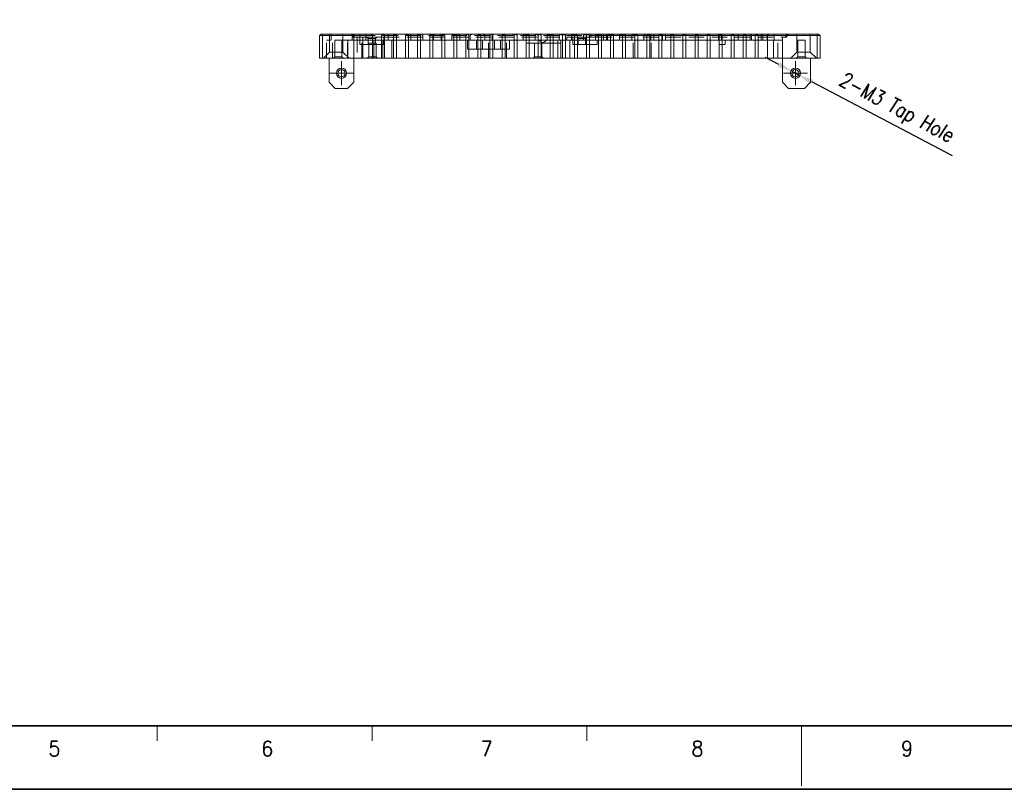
# Model space of a CAD drawing. Header units: millimetres. Extents: x 4065 to 8083, y -652 to 5416.
# Tile 194 of 256: x 4481 to 4808, y 4565 to 4820. Entities that reach past the tile are written whole.
import ezdxf
from ezdxf.enums import TextEntityAlignment as Align

# ---------------------------------------------------------------- set-up
doc = ezdxf.new("R2010")
doc.units = ezdxf.units.MM
doc.header["$LTSCALE"] = 0.8
doc.header["$PDMODE"] = 3
doc.header["$PDSIZE"] = 0.3125
doc.linetypes.add('CENTER', pattern=[50.8, 31.75, -6.35, 6.35, -6.35])
doc.linetypes.add('HIDDEN', pattern=[9.525, 6.35, -3.175])
doc.layers.get('0').update_dxf_attribs({"linetype": 'CONTINUOUS', "lineweight": 0})
doc.layers.get('Defpoints').update_dxf_attribs({"linetype": 'CONTINUOUS', "lineweight": 0})
for name, color, linetype, lineweight in [('1', 2, 'CENTER', 0), ('2', 3, 'CONTINUOUS', 0), ('3', 5, 'HIDDEN', 0)]:
    doc.layers.add(name, color=color, linetype=linetype, lineweight=lineweight)
doc.styles.get("Standard").update_dxf_attribs({"font": 'romans.shx', "width": 0.8, "oblique": 5, "bigfont": 'whgtxt.shx'})
doc.dimstyles.get("Standard").update_dxf_attribs({"dimtxt": 2.5, "dimasz": 2.5, "dimexe": 0.8, "dimexo": 0.8, "dimgap": 0.8, "dimtad": 1, "dimdsep": 46, "dimtxsty": 'Standard', "dimcen": 0, "dimclrd": 3, "dimclre": 3, "dimclrt": 3, "dimazin": 0, "dimtp": 0.001, "dimtm": 0.001, "dimtfac": 1, "dimtmove": 0, "dimatfit": 3, "dimfxl": 0, "dimtolj": 1, "dimarcsym": 0})

# ---------------------------------------------------------------- blocks, each defined once
blk = doc.blocks.new('*D1022')
at = {"layer": '2', "color": 3, "lineweight": -2}
for p, q in [((4733.13, 4805.2), (4728.7, 4807.53)), ((4737.55, 4802.87), (4739.68, 4801.76)), ((4790.67, 4774.92), (4744.1, 4799.43))]:
    blk.add_line(p, q, dxfattribs=at)
at = {"layer": '2', "color": 3}
for points in [[(4733.52, 4805.94), (4732.74, 4804.46), (4737.55, 4802.87)], [(4744.49, 4800.16), (4743.71, 4798.69), (4739.68, 4801.76)]]:
    blk.add_solid(points, dxfattribs=at)
at = {"layer": 'Defpoints', "color": 0}
for p in [(4737.55, 4802.87), (4739.68, 4801.76)]:
    blk.add_point(p, dxfattribs=at)
at = {"layer": '2', "color": 3, "insert": (4771.89, 4790.37), "char_height": 5, "attachment_point": 5, "rotation": 332.2398}
blk.add_mtext('\\A1;2-M3 Tap Hole', dxfattribs=at)

msp = doc.modelspace()

# ---------------------------------------------------------------- linework, layer by layer
for p, q in [((4581.314, 4815.314), (4580.814, 4814.814)), ((4580.814, 4814.814), (4580.814, 4807.314)), ((4580.814, 4814.814), (4594.114, 4814.814)), ((4581.314, 4815.314), (4746.314, 4815.314)), ((4581.814, 4815.314), (4581.814, 4807.314)), ((4594.114, 4815.314), (4594.114, 4814.314)), ((4594.114, 4814.314), (4602.114, 4814.314)), ((4596.114, 4815.314), (4596.114, 4814.314)), ((4602.114, 4811.814), (4602.114, 4814.314)), ((4662.814, 4814.314), (4662.814, 4813.314)), ((4662.814, 4814.314), (4672.814, 4814.314)), ((4664.814, 4811.814), (4664.814, 4814.314)), ((4670.814, 4815.314), (4670.814, 4814.314)), ((4672.814, 4815.314), (4672.814, 4814.314)), ((4672.814, 4814.814), (4746.814, 4814.814)), ((4745.814, 4815.314), (4745.814, 4807.314)), ((4746.314, 4815.314), (4746.814, 4814.814)), ((4746.814, 4814.814), (4746.814, 4807.314)), ((4592.114, 4799.314), (4592.114, 4813.314)), ((4734.314, 4813.314), (4592.114, 4813.314)), ((4592.144, 4813.314), (4592.144, 4807.314)), ((4594.114, 4813.314), (4594.114, 4811.814)), ((4602.114, 4811.814), (4594.114, 4811.814)), ((4595.114, 4811.814), (4595.114, 4807.314)), ((4598.814, 4807.314), (4598.814, 4811.814)), ((4601.814, 4807.314), (4601.814, 4811.814)), ((4604.814, 4807.314), (4604.814, 4813.314)), ((4629.814, 4813.314), (4629.814, 4810.314)), ((4643.814, 4810.314), (4629.814, 4810.314)), ((4632.814, 4813.314), (4632.814, 4810.314)), ((4640.814, 4813.314), (4640.814, 4810.314)), ((4640.814, 4813.314), (4640.814, 4810.314)), ((4643.814, 4810.314), (4643.814, 4813.314)), ((4646.314, 4813.314), (4646.314, 4807.314)), ((4649.314, 4813.314), (4649.314, 4807.314)), ((4649.314, 4812.314), (4660.814, 4812.314)), ((4650.314, 4813.314), (4650.314, 4807.314)), ((4659.814, 4807.314), (4659.814, 4813.314)), ((4660.814, 4807.314), (4660.814, 4813.314)), ((4663.814, 4807.314), (4663.814, 4813.314)), ((4672.814, 4811.814), (4664.814, 4811.814)), ((4672.814, 4813.314), (4672.814, 4811.814)), ((4713.314, 4813.314), (4713.314, 4811.814)), ((4715.314, 4811.814), (4713.314, 4811.814)), ((4715.314, 4813.314), (4715.314, 4811.814)), ((4731.314, 4807.314), (4731.314, 4813.314)), ((4734.314, 4799.314), (4734.314, 4813.314)), ((4580.814, 4807.314), (4746.814, 4807.314)), ((4584.014, 4807.314), (4584.014, 4799.314)), ((4743.614, 4807.314), (4743.614, 4799.314)), ((4584.014, 4799.314), (4586.014, 4797.314)), ((4590.114, 4797.314), (4586.014, 4797.314)), ((4590.114, 4797.314), (4592.114, 4799.314)), ((4734.314, 4799.314), (4736.314, 4797.314)), ((4741.614, 4797.314), (4736.314, 4797.314)), ((4741.614, 4797.314), (4743.614, 4799.314))]:
    msp.add_line(p, q)
at = {"color": 7, "linetype": 'Continuous', "lineweight": 35}
msp.add_line((4170.872, 4585.783), (5310.399, 4585.783), dxfattribs=at)
at = {"color": 7, "linetype": 'Continuous'}
for p, q in [((4526.974, 4580.802), (4526.974, 4585.783)), ((4598.194, 4580.802), (4598.194, 4585.783)), ((4669.415, 4580.802), (4669.415, 4585.783)), ((4740.635, 4565.861), (4740.635, 4585.783)), ((4761.75, 4585.783), (4975.412, 4585.783)), ((4761.75, 4585.783), (4975.412, 4585.783))]:
    msp.add_line(p, q, dxfattribs=at)
at = {"color": 7, "linetype": 'Continuous', "lineweight": 35}
msp.add_lwpolyline([(5332.145, 5404.717), (4144.145, 5404.717), (4144.145, 4564.717), (5332.145, 4564.717)], close=True, dxfattribs=at)
for centre, radius in [((4588.064, 4802.314), 1.7), ((4738.614, 4802.314), 1.7), ((4588.064, 4802.314), 1.2), ((4738.614, 4802.314), 1.2)]:
    msp.add_circle(centre, radius)
for points, knots in [([(4654.814, 4812.315), (4654.677, 4812.426), (4654.41, 4812.644), (4654.081, 4812.905), (4653.831, 4813.09), (4653.667, 4813.202), (4653.528, 4813.28), (4653.438, 4813.314), (4653.4, 4813.314)], [0, 0, 0, 0, 0.3044291, 0.5928569, 0.7239541, 0.8401123, 0.9345018, 1, 1, 1, 1]), ([(4656.111, 4813.281), (4656.015, 4813.238), (4655.816, 4813.105), (4655.507, 4812.874), (4655.167, 4812.602), (4654.934, 4812.411), (4654.814, 4812.314)], [0, 0, 0, 0, 0.1939288, 0.4414643, 0.7152959, 1, 1, 1, 1])]:
    msp.add_open_spline(points, degree=3, knots=knots)
at = {"layer": '1'}
for p, q in [((4588.064, 4798.314), (4588.064, 4806.314)), ((4738.614, 4798.314), (4738.614, 4806.314)), ((4584.064, 4802.314), (4592.064, 4802.314)), ((4734.614, 4802.314), (4742.614, 4802.314))]:
    msp.add_line(p, q, dxfattribs=at)
at = {"layer": '3'}
for p, q in [((4584.064, 4815.314), (4584.064, 4809.314)), ((4584.064, 4809.314), (4584.064, 4815.314)), ((4584.064, 4815.314), (4588.564, 4815.314)), ((4584.114, 4815.314), (4584.114, 4813.314)), ((4584.614, 4815.314), (4584.614, 4813.314)), ((4588.564, 4815.314), (4588.564, 4809.314)), ((4588.564, 4809.314), (4588.564, 4815.314)), ((4591.832, 4814.797), (4591.314, 4815.314)), ((4591.614, 4815.314), (4591.614, 4813.314)), ((4592.185, 4814.797), (4591.668, 4815.314)), ((4591.814, 4814.814), (4591.814, 4814.314)), ((4591.814, 4814.314), (4594.114, 4814.314)), ((4592.114, 4813.314), (4592.114, 4815.314)), ((4592.314, 4814.814), (4592.314, 4814.314)), ((4593.314, 4814.314), (4593.314, 4807.314)), ((4594.114, 4814.814), (4672.814, 4814.814)), ((4594.114, 4814.314), (4594.114, 4813.314)), ((4594.814, 4807.314), (4594.814, 4814.314)), ((4595.114, 4814.314), (4595.114, 4811.814)), ((4596.114, 4814.314), (4596.114, 4813.314)), ((4596.914, 4813.814), (4596.414, 4814.314)), ((4596.914, 4813.814), (4596.914, 4811.814)), ((4596.914, 4811.814), (4596.914, 4813.814)), ((4599.314, 4813.814), (4596.914, 4813.814)), ((4597.814, 4815.314), (4598.314, 4814.814)), ((4598.314, 4814.814), (4598.314, 4807.314)), ((4598.314, 4807.314), (4598.314, 4814.814)), ((4599.814, 4814.314), (4599.314, 4813.814)), ((4599.314, 4813.814), (4599.314, 4811.814)), ((4599.314, 4811.814), (4599.314, 4813.814)), ((4601.814, 4815.314), (4601.314, 4814.814)), ((4601.314, 4814.814), (4601.314, 4807.314)), ((4601.314, 4807.314), (4601.314, 4814.814)), ((4601.814, 4815.314), (4602.314, 4814.814)), ((4602.114, 4814.314), (4662.814, 4814.314)), ((4602.314, 4814.814), (4602.314, 4807.314)), ((4602.314, 4807.314), (4602.314, 4814.814)), ((4603.564, 4815.314), (4603.564, 4813.314)), ((4611.064, 4815.314), (4603.564, 4815.314)), ((4605.814, 4815.314), (4605.314, 4814.814)), ((4605.314, 4814.814), (4605.314, 4807.314)), ((4605.314, 4807.314), (4605.314, 4814.814)), ((4605.814, 4815.314), (4606.314, 4814.814)), ((4606.314, 4814.814), (4606.314, 4807.314)), ((4606.314, 4807.314), (4606.314, 4814.814)), ((4609.814, 4815.314), (4609.314, 4814.814)), ((4609.314, 4814.814), (4609.314, 4807.314)), ((4609.314, 4807.314), (4609.314, 4814.814)), ((4609.814, 4815.314), (4610.314, 4814.814)), ((4610.314, 4814.814), (4610.314, 4807.314)), ((4610.314, 4807.314), (4610.314, 4814.814)), ((4611.064, 4815.314), (4611.064, 4813.314)), ((4613.814, 4815.314), (4613.314, 4814.814)), ((4613.314, 4814.814), (4613.314, 4807.314)), ((4613.314, 4807.314), (4613.314, 4814.814)), ((4613.814, 4815.314), (4614.314, 4814.814)), ((4614.314, 4814.814), (4614.314, 4807.314)), ((4614.314, 4807.314), (4614.314, 4814.814)), ((4614.564, 4815.314), (4615.064, 4814.814)), ((4615.064, 4814.814), (4615.064, 4813.314)), ((4615.064, 4813.314), (4615.064, 4814.814)), ((4617.814, 4815.314), (4617.314, 4814.814)), ((4617.314, 4814.814), (4617.314, 4807.314)), ((4617.314, 4807.314), (4617.314, 4814.814)), ((4617.814, 4815.314), (4618.314, 4814.814)), ((4618.314, 4814.814), (4618.314, 4807.314)), ((4618.314, 4807.314), (4618.314, 4814.814)), ((4619.064, 4815.314), (4618.564, 4814.814)), ((4618.564, 4814.814), (4618.564, 4813.314)), ((4618.564, 4813.314), (4618.564, 4814.814)), ((4620.664, 4815.314), (4621.164, 4814.814)), ((4621.164, 4814.814), (4621.164, 4813.314)), ((4621.164, 4813.314), (4621.164, 4814.814)), ((4621.814, 4815.314), (4621.314, 4814.814)), ((4621.314, 4814.814), (4621.314, 4807.314)), ((4621.314, 4807.314), (4621.314, 4814.814)), ((4621.814, 4815.314), (4622.314, 4814.814)), ((4622.314, 4814.814), (4622.314, 4807.314)), ((4622.314, 4807.314), (4622.314, 4814.814)), ((4625.164, 4815.314), (4624.664, 4814.814)), ((4624.664, 4814.814), (4624.664, 4813.314)), ((4624.664, 4813.314), (4624.664, 4814.814)), ((4625.814, 4815.314), (4625.314, 4814.814)), ((4625.314, 4814.814), (4625.314, 4807.314)), ((4625.314, 4807.314), (4625.314, 4814.814)), ((4625.814, 4815.314), (4626.314, 4814.814)), ((4626.314, 4814.814), (4626.314, 4807.314)), ((4626.314, 4807.314), (4626.314, 4814.814)), ((4626.764, 4815.314), (4627.264, 4814.814)), ((4627.264, 4814.814), (4627.264, 4813.314)), ((4627.264, 4813.314), (4627.264, 4814.814)), ((4629.814, 4815.314), (4629.314, 4814.814)), ((4629.314, 4814.814), (4629.314, 4807.314)), ((4629.314, 4807.314), (4629.314, 4814.814)), ((4629.814, 4815.314), (4630.314, 4814.814)), ((4630.314, 4814.814), (4630.314, 4807.314)), ((4630.314, 4807.314), (4630.314, 4814.814)), ((4631.264, 4815.314), (4630.764, 4814.814)), ((4630.764, 4814.814), (4630.764, 4813.314)), ((4630.764, 4813.314), (4630.764, 4814.814)), ((4633.814, 4815.314), (4633.314, 4814.814)), ((4633.314, 4814.814), (4633.314, 4807.314)), ((4633.314, 4807.314), (4633.314, 4814.814)), ((4633.814, 4815.314), (4634.314, 4814.814)), ((4634.314, 4814.814), (4634.314, 4807.314)), ((4634.314, 4807.314), (4634.314, 4814.814)), ((4635.564, 4814.814), (4635.064, 4815.314)), ((4635.564, 4814.814), (4635.564, 4813.314)), ((4635.564, 4813.314), (4635.564, 4814.814)), ((4636.814, 4807.314), (4636.814, 4814.314)), ((4637.814, 4815.314), (4637.314, 4814.814)), ((4637.314, 4814.814), (4637.314, 4807.314)), ((4637.314, 4807.314), (4637.314, 4814.814)), ((4637.814, 4815.314), (4638.314, 4814.814)), ((4638.064, 4814.814), (4638.564, 4815.314)), ((4638.064, 4814.814), (4638.064, 4813.314)), ((4638.064, 4813.314), (4638.064, 4814.814)), ((4638.314, 4814.814), (4638.314, 4807.314)), ((4638.314, 4807.314), (4638.314, 4814.814)), ((4641.814, 4815.314), (4641.314, 4814.814)), ((4641.314, 4814.814), (4641.314, 4807.314)), ((4641.314, 4807.314), (4641.314, 4814.814)), ((4641.814, 4815.314), (4642.314, 4814.814)), ((4642.314, 4814.814), (4642.314, 4807.314)), ((4642.314, 4807.314), (4642.314, 4814.814)), ((4642.814, 4807.314), (4642.814, 4814.314)), ((4644.814, 4815.314), (4645.314, 4814.814)), ((4645.814, 4815.314), (4645.314, 4814.814)), ((4645.314, 4814.814), (4645.314, 4807.314)), ((4645.314, 4807.314), (4645.314, 4814.814)), ((4645.814, 4815.314), (4646.314, 4814.814)), ((4646.314, 4814.814), (4646.314, 4813.314)), ((4646.314, 4807.314), (4646.314, 4814.814)), ((4648.814, 4815.314), (4648.314, 4814.814)), ((4648.314, 4814.814), (4648.314, 4813.314)), ((4648.314, 4813.314), (4648.314, 4814.814)), ((4648.814, 4815.314), (4649.314, 4814.814)), ((4649.814, 4815.314), (4649.314, 4814.814)), ((4649.314, 4814.814), (4649.314, 4813.314)), ((4649.314, 4807.314), (4649.314, 4814.814)), ((4649.814, 4815.314), (4650.314, 4814.814)), ((4650.314, 4814.814), (4650.314, 4813.314)), ((4650.314, 4807.314), (4650.314, 4814.814)), ((4652.814, 4815.314), (4652.314, 4814.814)), ((4652.314, 4814.814), (4652.314, 4813.314)), ((4652.314, 4813.314), (4652.314, 4814.814)), ((4652.814, 4815.314), (4653.314, 4814.814)), ((4653.814, 4815.314), (4653.314, 4814.814)), ((4653.314, 4814.814), (4653.314, 4807.314)), ((4653.314, 4807.314), (4653.314, 4814.814)), ((4653.814, 4815.314), (4654.314, 4814.814)), ((4654.314, 4814.814), (4654.314, 4807.314)), ((4654.314, 4807.314), (4654.314, 4814.814)), ((4656.814, 4815.314), (4656.314, 4814.814)), ((4656.314, 4814.814), (4656.314, 4813.314)), ((4656.314, 4813.314), (4656.314, 4814.814)), ((4656.814, 4815.314), (4657.314, 4814.814)), ((4657.814, 4815.314), (4657.314, 4814.814)), ((4657.314, 4814.814), (4657.314, 4807.314)), ((4657.314, 4807.314), (4657.314, 4814.814)), ((4657.814, 4815.314), (4658.314, 4814.814)), ((4658.314, 4814.814), (4658.314, 4807.314)), ((4658.314, 4807.314), (4658.314, 4814.814)), ((4660.814, 4815.314), (4660.314, 4814.814)), ((4660.314, 4814.814), (4660.314, 4813.314)), ((4660.314, 4813.314), (4660.314, 4814.814)), ((4660.814, 4815.314), (4661.314, 4814.814)), ((4661.814, 4815.314), (4661.314, 4814.814)), ((4661.314, 4814.814), (4661.314, 4807.314)), ((4661.314, 4807.314), (4661.314, 4814.814)), ((4661.814, 4815.314), (4662.314, 4814.814)), ((4662.314, 4814.814), (4662.314, 4807.314)), ((4662.314, 4807.314), (4662.314, 4814.814)), ((4664.814, 4815.314), (4664.314, 4814.814)), ((4664.314, 4814.814), (4664.314, 4813.314)), ((4664.314, 4813.314), (4664.314, 4814.814)), ((4664.814, 4815.314), (4665.314, 4814.814)), ((4665.814, 4815.314), (4665.314, 4814.814)), ((4665.314, 4814.814), (4665.314, 4807.314)), ((4665.314, 4807.314), (4665.314, 4814.814)), ((4665.814, 4815.314), (4666.314, 4814.814)), ((4666.614, 4813.814), (4666.114, 4814.314)), ((4666.314, 4814.814), (4666.314, 4807.314)), ((4666.314, 4807.314), (4666.314, 4814.814)), ((4666.614, 4813.814), (4666.614, 4811.814)), ((4666.614, 4811.814), (4666.614, 4813.814)), ((4669.014, 4813.814), (4666.614, 4813.814)), ((4668.814, 4815.314), (4668.314, 4814.814)), ((4668.314, 4814.814), (4668.314, 4813.314)), ((4668.314, 4813.314), (4668.314, 4814.814)), ((4668.814, 4815.314), (4669.314, 4814.814)), ((4669.514, 4814.314), (4669.014, 4813.814)), ((4669.014, 4813.814), (4669.014, 4811.814)), ((4669.014, 4811.814), (4669.014, 4813.814)), ((4669.814, 4815.314), (4669.314, 4814.814)), ((4669.314, 4814.814), (4669.314, 4807.314)), ((4669.314, 4807.314), (4669.314, 4814.814)), ((4669.814, 4815.314), (4670.314, 4814.814)), ((4670.314, 4814.814), (4670.314, 4807.314)), ((4670.314, 4807.314), (4670.314, 4814.814)), ((4672.814, 4815.314), (4672.314, 4814.814)), ((4672.314, 4814.814), (4672.314, 4813.314)), ((4672.314, 4813.314), (4672.314, 4814.814)), ((4672.814, 4815.314), (4673.314, 4814.814)), ((4672.814, 4814.314), (4735.814, 4814.314)), ((4673.814, 4815.314), (4673.314, 4814.814)), ((4673.314, 4814.814), (4673.314, 4807.314)), ((4673.314, 4807.314), (4673.314, 4814.814)), ((4673.814, 4815.314), (4674.314, 4814.814)), ((4674.314, 4814.814), (4674.314, 4807.314)), ((4674.314, 4807.314), (4674.314, 4814.814)), ((4674.999, 4815.314), (4674.999, 4813.314)), ((4675.999, 4815.314), (4675.999, 4813.314)), ((4676.814, 4815.314), (4676.314, 4814.814)), ((4676.314, 4814.814), (4676.314, 4813.314)), ((4676.314, 4813.314), (4676.314, 4814.814)), ((4676.814, 4815.314), (4677.314, 4814.814)), ((4677.814, 4815.314), (4677.314, 4814.814)), ((4677.314, 4814.814), (4677.314, 4807.314)), ((4677.314, 4807.314), (4677.314, 4814.814)), ((4677.814, 4815.314), (4678.314, 4814.814)), ((4678.314, 4814.814), (4678.314, 4807.314)), ((4678.314, 4807.314), (4678.314, 4814.814)), ((4680.814, 4815.314), (4680.314, 4814.814)), ((4680.314, 4814.814), (4680.314, 4813.314)), ((4680.314, 4813.314), (4680.314, 4814.814)), ((4680.814, 4815.314), (4681.314, 4814.814)), ((4681.814, 4815.314), (4681.314, 4814.814)), ((4681.314, 4814.814), (4681.314, 4807.314)), ((4681.314, 4807.314), (4681.314, 4814.814)), ((4681.814, 4815.314), (4682.314, 4814.814)), ((4682.314, 4814.814), (4682.314, 4807.314)), ((4682.314, 4807.314), (4682.314, 4814.814)), ((4684.814, 4815.314), (4684.314, 4814.814)), ((4684.314, 4814.814), (4684.314, 4813.314)), ((4684.314, 4813.314), (4684.314, 4814.814)), ((4684.814, 4815.314), (4685.314, 4814.814)), ((4684.814, 4807.314), (4684.814, 4814.314)), ((4685.814, 4815.314), (4685.314, 4814.814)), ((4685.314, 4814.814), (4685.314, 4807.314)), ((4685.314, 4807.314), (4685.314, 4814.814)), ((4685.814, 4815.314), (4686.314, 4814.814)), ((4686.314, 4814.814), (4686.314, 4807.314)), ((4686.314, 4807.314), (4686.314, 4814.814)), ((4688.814, 4815.314), (4688.314, 4814.814)), ((4688.314, 4814.814), (4688.314, 4813.314)), ((4688.314, 4813.314), (4688.314, 4814.814)), ((4689.814, 4815.314), (4689.314, 4814.814)), ((4689.314, 4814.814), (4689.314, 4807.314)), ((4689.314, 4807.314), (4689.314, 4814.814)), ((4689.814, 4815.314), (4690.314, 4814.814)), ((4690.314, 4814.814), (4690.314, 4807.314)), ((4690.314, 4807.314), (4690.314, 4814.814)), ((4690.629, 4815.314), (4690.629, 4813.314)), ((4690.814, 4807.314), (4690.814, 4814.314)), ((4691.629, 4815.314), (4691.629, 4813.314)), ((4693.814, 4815.314), (4693.314, 4814.814)), ((4693.314, 4814.814), (4693.314, 4807.314)), ((4693.314, 4807.314), (4693.314, 4814.814)), ((4693.814, 4815.314), (4694.314, 4814.814)), ((4694.314, 4814.814), (4694.314, 4807.314)), ((4694.314, 4807.314), (4694.314, 4814.814)), ((4694.514, 4815.314), (4694.514, 4813.314)), ((4695.514, 4815.314), (4695.514, 4813.314)), ((4697.814, 4815.314), (4697.314, 4814.814)), ((4697.314, 4814.814), (4697.314, 4807.314)), ((4697.314, 4807.314), (4697.314, 4814.814)), ((4697.814, 4815.314), (4698.314, 4814.814)), ((4698.314, 4814.814), (4698.314, 4807.314)), ((4698.314, 4807.314), (4698.314, 4814.814)), ((4701.814, 4815.314), (4701.314, 4814.814)), ((4701.314, 4814.814), (4701.314, 4807.314)), ((4701.314, 4807.314), (4701.314, 4814.814)), ((4701.814, 4815.314), (4702.314, 4814.814)), ((4702.314, 4814.814), (4702.314, 4807.314)), ((4702.314, 4807.314), (4702.314, 4814.814)), ((4705.814, 4815.314), (4705.314, 4814.814)), ((4705.314, 4814.814), (4705.314, 4807.314)), ((4705.314, 4807.314), (4705.314, 4814.814)), ((4705.814, 4815.314), (4706.314, 4814.814)), ((4706.314, 4814.814), (4706.314, 4807.314)), ((4706.314, 4807.314), (4706.314, 4814.814)), ((4709.814, 4815.314), (4709.314, 4814.814)), ((4709.314, 4814.814), (4709.314, 4807.314)), ((4709.314, 4807.314), (4709.314, 4814.814)), ((4709.814, 4815.314), (4710.314, 4814.814)), ((4710.314, 4814.814), (4710.314, 4807.314)), ((4710.314, 4807.314), (4710.314, 4814.814)), ((4713.114, 4815.314), (4713.114, 4813.314)), ((4713.814, 4815.314), (4713.314, 4814.814)), ((4713.314, 4814.814), (4713.314, 4807.314)), ((4713.314, 4813.314), (4713.314, 4814.814)), ((4713.814, 4815.314), (4714.314, 4814.814)), ((4714.114, 4815.314), (4714.114, 4813.314)), ((4714.314, 4814.814), (4714.314, 4807.314)), ((4714.314, 4807.314), (4714.314, 4814.814)), ((4717.814, 4815.314), (4717.314, 4814.814)), ((4717.314, 4814.814), (4717.314, 4807.314)), ((4717.314, 4807.314), (4717.314, 4814.814)), ((4717.814, 4815.314), (4718.314, 4814.814)), ((4718.314, 4814.814), (4718.314, 4807.314)), ((4718.314, 4807.314), (4718.314, 4814.814)), ((4719.614, 4815.314), (4719.614, 4813.314)), ((4721.286, 4815.314), (4721.286, 4813.314)), ((4721.814, 4815.314), (4721.314, 4814.814)), ((4721.314, 4814.814), (4721.314, 4807.314)), ((4721.314, 4807.314), (4721.314, 4814.814)), ((4721.814, 4815.314), (4722.314, 4814.814)), ((4722.314, 4814.814), (4722.314, 4807.314)), ((4722.314, 4807.314), (4722.314, 4814.814)), ((4723.597, 4815.314), (4723.597, 4813.314)), ((4724.014, 4815.314), (4724.014, 4813.314)), ((4725.814, 4815.314), (4725.314, 4814.814)), ((4725.314, 4814.814), (4725.314, 4807.314)), ((4725.314, 4807.314), (4725.314, 4814.814)), ((4725.814, 4815.314), (4726.314, 4814.814)), ((4726.314, 4814.814), (4726.314, 4807.314)), ((4726.314, 4807.314), (4726.314, 4814.814)), ((4727.214, 4815.314), (4727.214, 4813.314)), ((4727.797, 4815.314), (4727.797, 4813.314)), ((4729.286, 4815.314), (4729.286, 4813.314)), ((4729.814, 4815.314), (4729.314, 4814.814)), ((4729.314, 4814.814), (4729.314, 4807.314)), ((4729.314, 4807.314), (4729.314, 4814.814)), ((4731.614, 4815.314), (4731.614, 4813.314)), ((4732.814, 4807.314), (4732.814, 4814.314)), ((4734.314, 4814.314), (4734.314, 4813.314)), ((4735.314, 4814.814), (4735.314, 4814.314)), ((4735.961, 4815.314), (4735.444, 4814.797)), ((4736.314, 4815.314), (4735.797, 4814.797)), ((4735.814, 4814.814), (4735.814, 4814.314)), ((4739.064, 4815.314), (4743.564, 4815.314)), ((4739.064, 4815.314), (4739.064, 4809.314)), ((4739.064, 4809.314), (4739.064, 4815.314)), ((4743.564, 4815.314), (4743.564, 4809.314)), ((4743.564, 4809.314), (4743.564, 4815.314)), ((4583.114, 4807.314), (4583.114, 4813.314)), ((4592.114, 4813.314), (4583.114, 4813.314)), ((4585.114, 4807.314), (4585.114, 4813.314)), ((4585.814, 4813.314), (4585.814, 4807.814)), ((4585.814, 4807.814), (4585.814, 4813.314)), ((4588.214, 4813.314), (4585.814, 4813.314)), ((4588.214, 4813.314), (4588.214, 4807.814)), ((4588.214, 4807.814), (4588.214, 4813.314)), ((4590.114, 4807.314), (4590.114, 4813.314)), ((4590.164, 4813.314), (4590.164, 4807.314)), ((4596.914, 4811.814), (4599.314, 4811.814)), ((4597.114, 4812.314), (4597.114, 4807.814)), ((4597.114, 4807.814), (4597.114, 4812.314)), ((4599.514, 4812.314), (4597.114, 4812.314)), ((4598.814, 4811.814), (4598.814, 4813.314)), ((4599.514, 4812.314), (4599.514, 4807.814)), ((4599.514, 4807.814), (4599.514, 4812.314)), ((4601.814, 4811.814), (4601.814, 4813.314)), ((4611.064, 4813.314), (4603.564, 4813.314)), ((4618.564, 4813.314), (4615.064, 4813.314)), ((4624.664, 4813.314), (4621.164, 4813.314)), ((4630.764, 4813.314), (4627.264, 4813.314)), ((4634.814, 4813.314), (4634.814, 4810.314)), ((4638.814, 4813.314), (4634.814, 4813.314)), ((4638.814, 4810.314), (4634.814, 4810.314)), ((4638.814, 4813.314), (4638.814, 4810.314)), ((4648.314, 4813.314), (4645.314, 4813.314)), ((4652.114, 4812.314), (4652.114, 4807.814)), ((4652.114, 4807.814), (4652.114, 4812.314)), ((4654.514, 4812.314), (4652.114, 4812.314)), ((4654.514, 4812.314), (4654.514, 4807.814)), ((4654.514, 4807.814), (4654.514, 4812.314)), ((4664.314, 4813.314), (4661.314, 4813.314)), ((4668.314, 4813.314), (4665.314, 4813.314)), ((4666.614, 4811.814), (4669.014, 4811.814)), ((4672.314, 4813.314), (4669.314, 4813.314)), ((4676.314, 4813.314), (4673.314, 4813.314)), ((4680.314, 4813.314), (4677.314, 4813.314)), ((4684.314, 4813.314), (4681.314, 4813.314)), ((4688.314, 4813.314), (4685.314, 4813.314)), ((4713.314, 4813.314), (4715.314, 4813.314)), ((4713.314, 4807.314), (4713.314, 4811.814)), ((4741.814, 4813.314), (4739.414, 4813.314)), ((4739.414, 4813.314), (4739.414, 4807.814)), ((4739.414, 4807.814), (4739.414, 4813.314)), ((4741.814, 4813.314), (4741.814, 4807.814)), ((4741.814, 4807.814), (4741.814, 4813.314)), ((4582.064, 4807.314), (4584.064, 4809.314)), ((4588.564, 4809.314), (4584.064, 4809.314)), ((4585.814, 4807.814), (4585.314, 4807.314)), ((4588.214, 4807.814), (4585.814, 4807.814)), ((4588.714, 4807.314), (4588.214, 4807.814)), ((4590.564, 4807.314), (4588.564, 4809.314)), ((4597.114, 4807.814), (4596.614, 4807.314)), ((4599.514, 4807.814), (4597.114, 4807.814)), ((4601.314, 4807.314), (4598.314, 4807.314)), ((4600.014, 4807.314), (4599.514, 4807.814)), ((4605.314, 4807.314), (4602.314, 4807.314)), ((4609.314, 4807.314), (4606.314, 4807.314)), ((4613.314, 4807.314), (4610.314, 4807.314)), ((4617.314, 4807.314), (4614.314, 4807.314)), ((4621.314, 4807.314), (4618.314, 4807.314)), ((4625.314, 4807.314), (4622.314, 4807.314)), ((4629.314, 4807.314), (4626.314, 4807.314)), ((4633.314, 4807.314), (4630.314, 4807.314)), ((4637.314, 4807.314), (4634.314, 4807.314)), ((4641.314, 4807.314), (4638.314, 4807.314)), ((4645.314, 4807.314), (4642.314, 4807.314)), ((4649.314, 4807.314), (4646.314, 4807.314)), ((4653.314, 4807.314), (4650.314, 4807.314)), ((4652.114, 4807.814), (4651.614, 4807.314)), ((4654.514, 4807.814), (4652.114, 4807.814)), ((4657.314, 4807.314), (4654.314, 4807.314)), ((4655.014, 4807.314), (4654.514, 4807.814)), ((4661.314, 4807.314), (4658.314, 4807.314)), ((4665.314, 4807.314), (4662.314, 4807.314)), ((4669.314, 4807.314), (4666.314, 4807.314)), ((4673.314, 4807.314), (4670.314, 4807.314)), ((4677.314, 4807.314), (4674.314, 4807.314)), ((4681.314, 4807.314), (4678.314, 4807.314)), ((4685.314, 4807.314), (4682.314, 4807.314)), ((4689.314, 4807.314), (4686.314, 4807.314)), ((4693.314, 4807.314), (4690.314, 4807.314)), ((4697.314, 4807.314), (4694.314, 4807.314)), ((4701.314, 4807.314), (4698.314, 4807.314)), ((4705.314, 4807.314), (4702.314, 4807.314)), ((4709.314, 4807.314), (4706.314, 4807.314)), ((4713.314, 4807.314), (4710.314, 4807.314)), ((4717.314, 4807.314), (4714.314, 4807.314)), ((4721.314, 4807.314), (4718.314, 4807.314)), ((4725.314, 4807.314), (4722.314, 4807.314)), ((4729.314, 4807.314), (4726.314, 4807.314)), ((4737.064, 4807.314), (4739.064, 4809.314)), ((4739.414, 4807.814), (4738.914, 4807.314)), ((4743.564, 4809.314), (4739.064, 4809.314)), ((4741.814, 4807.814), (4739.414, 4807.814)), ((4742.314, 4807.314), (4741.814, 4807.814)), ((4745.564, 4807.314), (4743.564, 4809.314))]:
    msp.add_line(p, q, dxfattribs=at)
msp.add_arc((4591.864, 4815.99), 1.235, 281.56422, 285.04699, dxfattribs=at)
for centre, start_param, end_param in [((4592.314, 4814.314), 1.5707963, 1.8325957), ((4735.314, 4814.314), 1.3089969, 1.5707963)]:
    msp.add_ellipse(centre, major_axis=(0.5, 0), ratio=1, start_param=start_param, end_param=end_param, dxfattribs=at)
for points, knots in [([(4591.832, 4814.797), (4591.845, 4814.784), (4591.889, 4814.765), (4592.01, 4814.757), (4592.112, 4814.777), (4592.185, 4814.797)], [0, 0, 0, 0, 0.1533907, 0.3752042, 1, 1, 1, 1]), ([(4591.832, 4814.797), (4591.835, 4814.793), (4591.857, 4814.777), (4591.884, 4814.77), (4591.905, 4814.766)], [0, 0, 0, 0, 0.2052965, 1, 1, 1, 1]), ([(4735.797, 4814.797), (4735.784, 4814.784), (4735.74, 4814.765), (4735.619, 4814.757), (4735.517, 4814.777), (4735.444, 4814.797)], [0, 0, 0, 0, 0.1533907, 0.3752042, 1, 1, 1, 1]), ([(4735.797, 4814.797), (4735.794, 4814.793), (4735.772, 4814.777), (4735.745, 4814.77), (4735.724, 4814.766)], [0, 0, 0, 0, 0.2052965, 1, 1, 1, 1]), ([(4656.229, 4813.314), (4656.22, 4813.314), (4656.179, 4813.31), (4656.141, 4813.295), (4656.111, 4813.281)], [0, 0, 0, 0, 0.2053195, 1, 1, 1, 1])]:
    msp.add_open_spline(points, degree=3, knots=knots, dxfattribs=at)

# ---------------------------------------------------------------- texts
at = {"color": 7, "linetype": 'Continuous', "width": 0.933333}
for s, p in [('5', (4492.861, 4578.215)), ('6', (4563.462, 4578.215)), ('7', (4636.247, 4578.215)), ('8', (4706.12, 4578.215)), ('9', (4775.629, 4578.215))]:
    msp.add_text(s, height=4.98, dxfattribs=at).set_placement(p, align=Align.MIDDLE_CENTER)

# ---------------------------------------------------------------- dimensions: what is measured, and where the dimension line sits
at = {"layer": '2'}
dim = msp.add_diameter_dim_2p(p1=(4737.553, 4802.873), p2=(4739.676, 4801.755), text='2-M3 Tap Hole', dimstyle='Standard', override={"dimscale": 2, "dimazin": 2}, dxfattribs=at)
dim.commit()
dim.dimension.update_dxf_attribs({"geometry": '*D1022', "text_midpoint": (4771.894, 4790.372)})

doc.saveas('drawing.dxf')
